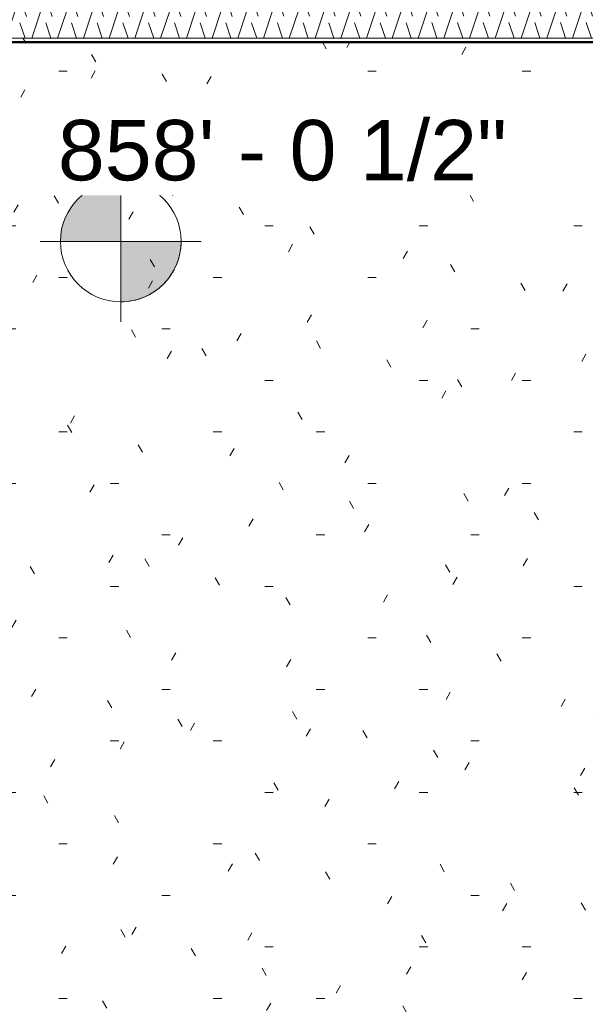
# Model space of a CAD drawing. Header units: inches. Extents: x -9465 to -7685, y 1648 to 3291.
# Tile 5 of 59: x -8822 to -8738, y 2334 to 2481. Entities that reach past the tile are written whole.
import ezdxf

# ---------------------------------------------------------------- set-up
doc = ezdxf.new("R2010")
doc.units = ezdxf.units.IN
doc.header["$MEASUREMENT"] = 0
for name, color, linetype, lineweight in [('A-WALL', 113, 'Continuous', 13), ('A-WALL-PATT-1', 111, 'Continuous', 9), ('C-BLDG-PADS', 91, 'Continuous', 9), ('G-ANNO-DIMS', 111, 'Continuous', 9), ('I-WALL-1', 2, 'Continuous', 50)]:
    doc.layers.add(name, color=color, linetype=linetype, lineweight=lineweight)
doc.styles.add('Arial', font='arial.ttf', dxfattribs={"height": 9})

# ---------------------------------------------------------------- blocks, each defined once
blk = doc.blocks.new('Spot Elevations - Spot Elevation - Target Filled-49714-SITE PLAN - PROPOSED OVER EXISTING SURVEY')
at = {"layer": 'G-ANNO-DIMS'}
h = blk.add_hatch(color=256, dxfattribs=at)
edge = h.paths.add_edge_path(flags=0)
edge.add_line((1.249000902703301e-16, 0), (-0.09374999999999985, 0))
edge.add_arc((5.724587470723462e-16, -3.434752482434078e-16), 0.09375000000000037, 90.00000000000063, 180.0000000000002, ccw=False)
edge.add_line((1.249000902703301e-16, 0.09375000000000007), (1.249000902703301e-16, 0))
h = blk.add_hatch(color=256, dxfattribs=at)
edge = h.paths.add_edge_path(flags=0)
edge.add_line((1.249000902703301e-16, 0), (0.09375000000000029, 0))
edge.add_arc((2.289834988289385e-16, 6.245004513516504e-17), 0.09374999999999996, 269.99999999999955, 359.99999999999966, ccw=False)
edge.add_line((1.249000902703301e-16, -0.09375), (1.249000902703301e-16, 0))
for p, q in [((-2.706168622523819e-16, 0.1243846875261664), (-2.706168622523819e-16, -0.125)), ((1.249000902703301e-16, 0), (1.249000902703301e-16, 0.09375000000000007)), ((0.1250000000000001, 7.067913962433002e-16), (-0.1249999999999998, 7.067913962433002e-16)), ((-0.09374999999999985, 0), (1.249000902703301e-16, 0)), ((1.249000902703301e-16, 0), (1.249000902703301e-16, -0.09375)), ((0.09375000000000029, 0), (1.249000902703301e-16, 0))]:
    blk.add_line(p, q, dxfattribs=at)
blk.add_circle((1.249000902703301e-16, 0), 0.09375000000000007, dxfattribs=at)
for centre, radius, start, end in [((5.724587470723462e-16, -3.434752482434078e-16), 0.09375000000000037, 90.00000000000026, 179.9999999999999), ((2.289834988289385e-16, 6.245004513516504e-17), 0.09374999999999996, 269.9999999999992, 359.9999999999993)]:
    blk.add_arc(centre, radius, start, end, dxfattribs=at)

msp = doc.modelspace()

# ---------------------------------------------------------------- hatches: boundary and pattern name
at = {"layer": 'A-WALL-PATT-1'}
h = msp.add_hatch(dxfattribs=at)
h.set_pattern_fill('FP_3', color=256, style=0, pattern_type=2)
h.set_pattern_definition([(161.57, (0.48, 0.48), (-3.839953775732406, -1.544153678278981e-05), [0, -27.322, 3.034, 0]), (18.43, (-0.48, 0.48), (-3.839953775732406, 1.544153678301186e-05), [0, -27.322, 3.034, 0]), (108.43, (0.48, 0.48), (1.919622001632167, -9.600524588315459), [9.105999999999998, -21.25]), (71.57, (-0.48, 0.48), (1.919622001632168, 9.600524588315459), [9.106, -21.25])])
h.paths.add_polyline_path([(-8692.06938150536, 2478.336683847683), (-8692.06938150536, 2483.836683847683), (-8870.569381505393, 2483.836683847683), (-8870.569381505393, 2478.336683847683), (-8730.069383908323, 2478.336683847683)], flags=0)
h = msp.add_hatch(dxfattribs=at)
h.set_pattern_fill('FP_2', color=256, style=0, pattern_type=2)
h.set_pattern_definition([(0, (0, 0), (30.72, 7.68), [1.267, -21.773, 1.267, -21.773, -122.88]), (0, (0, 0), (30.72, 7.68), [-46.08, 1.267, -44.813, 1.267, -21.773, -53.76]), (0, (0, 0), (30.72, 7.68), [-115.2, 1.267, -14.093, 1.267, -37.133]), (120, (11.52, 3.84), (-22.01107510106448, 22.76430040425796), [1.267, -21.773, 1.267, -21.773, -122.88]), (120, (11.52, 3.84), (-22.01107510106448, 22.76430040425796), [-46.07999999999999, 1.267, -44.813, 1.267, -21.773, -53.75999999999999]), (120, (11.52, 3.84), (-22.01107510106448, 22.76430040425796), [-115.2, 1.267, -14.093, 1.267, -37.133]), (240, (15.36, 19.2), (-8.708924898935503, -30.44430040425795), [1.267, -21.773, 1.267, -21.773, -122.88]), (240, (15.36, 19.2), (-8.708924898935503, -30.44430040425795), [-46.08, 1.267, -44.813, 1.267, -21.773, -53.76]), (240, (15.36, 19.2), (-8.708924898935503, -30.44430040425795), [-115.2, 1.267, -14.093, 1.267, -37.133])])
h.paths.add_polyline_path([(-8692.694381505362, 2477.711683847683), (-8692.06938150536, 2477.711683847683), (-8692.06938150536, 2478.336683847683), (-8730.069383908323, 2478.336683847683), (-8730.069383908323, 2477.711683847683), (-8698.19438150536, 2477.711683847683)], flags=0)
h.paths.add_polyline_path([(-8869.944381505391, 2477.711683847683), (-8735.569383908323, 2477.711683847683), (-8735.569383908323, 2478.336683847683), (-8869.944381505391, 2478.336683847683)], flags=0)
at = {"layer": 'C-BLDG-PADS'}
h = msp.add_hatch(dxfattribs=at)
h.set_pattern_fill('FP_34', color=256, style=0, pattern_type=2)
h.set_pattern_definition([(0, (0, 1.054), (30.72, 7.678), [1.267, -21.773, 1.267, -21.773, -122.88]), (0, (0, 1.054), (30.72, 7.678), [-46.08, 1.267, -44.813, 1.267, -21.773, -53.76]), (0, (0, 1.054), (30.72, 7.678), [-115.2, 1.267, -14.093, 1.267, -37.133]), (120.005, (11.52, 4.894), (-22.01106127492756, 22.75891556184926), [1.267, -21.769, 1.267, -21.769, -122.86]), (120.005, (11.52, 4.894), (-22.01106127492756, 22.75891556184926), [-46.07299999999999, 1.267, -44.806, 1.267, -21.769, -53.751]), (120.005, (11.52, 4.894), (-22.01106127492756, 22.75891556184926), [-115.181, 1.267, -14.091, 1.267, -37.12699999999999]), (239.995, (15.36, 20.25), (-8.70858117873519, -30.43834440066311), [1.267, -21.769, 1.267, -21.769, -122.86]), (239.995, (15.36, 20.25), (-8.70858117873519, -30.43834440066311), [-46.073, 1.267, -44.806, 1.267, -21.769, -53.751]), (239.995, (15.36, 20.25), (-8.70858117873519, -30.43834440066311), [-115.181, 1.267, -14.091, 1.267, -37.127])])
h.paths.add_polyline_path([(-8700.569381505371, 2054.33668384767), (-8700.569381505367, 2399.211683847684), (-8736.194383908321, 2399.211683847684), (-8736.194383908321, 2477.711683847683), (-8868.56938150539, 2477.711683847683), (-8868.569381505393, 2054.336683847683), (-8724.569381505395, 2054.336683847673)], flags=0)
h.paths.add_polyline_path([(-8811.333251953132, 2054.688246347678), (-8848.569381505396, 2054.688246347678), (-8848.569381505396, 2056.688246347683), (-8724.569381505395, 2056.688246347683), (-8724.569381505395, 2054.688246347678), (-8808.486048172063, 2054.688246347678)], flags=0)
h.paths.add_polyline_path([(-8723.288131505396, 2056.038683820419), (-8724.288131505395, 2056.038683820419), (-8724.288131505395, 2058.872490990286), (-8723.288131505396, 2058.872490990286), (-8723.288131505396, 2056.688246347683)], flags=0)
h.paths.add_polyline_path([(-8849.850631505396, 2056.038683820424), (-8849.850631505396, 2058.872490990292), (-8848.850631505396, 2058.872490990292), (-8848.850631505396, 2056.038683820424)], flags=0)
h.paths.add_polyline_path([(-8701.518832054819, 2405.961683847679), (-8700.569381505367, 2405.961683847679), (-8700.569381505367, 2477.711683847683), (-8729.444383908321, 2477.711683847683), (-8729.444383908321, 2405.96168384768)], flags=0)

# ---------------------------------------------------------------- linework, layer by layer
at = {"layer": 'A-WALL'}
msp.add_line((-8735.569383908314, 2478.33668384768), (-8870.569381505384, 2478.33668384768), dxfattribs=at)
at = {"layer": 'I-WALL-1'}
msp.add_line((-8869.944381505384, 2477.71168384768), (-8736.194383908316, 2477.71168384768), dxfattribs=at)

# ---------------------------------------------------------------- block references
at = {"layer": 'G-ANNO-DIMS', "xscale": 95.99999999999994, "yscale": 95.99999999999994, "zscale": 95.99999999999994}
msp.add_blockref('Spot Elevations - Spot Elevation - Target Filled-49714-SITE PLAN - PROPOSED OVER EXISTING SURVEY', (-8807.371568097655, 2448.027865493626), dxfattribs=at)

# ---------------------------------------------------------------- next in the draw order: texts
at = {"layer": 'G-ANNO-DIMS', "insert": (-8816.748899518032, 2466.135732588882), "char_height": 9, "width": 80.10559540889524, "attachment_point": 1, "line_spacing_factor": 0.9417779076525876, "style": 'Arial', "bg_fill": 3, "box_fill_scale": 1.25, "bg_fill_color": 256, "bg_fill_true_color": 13158600, "bg_fill_transparency": 0}
msp.add_mtext('858\' - 0 1/2"', dxfattribs=at)

doc.saveas('drawing.dxf')
